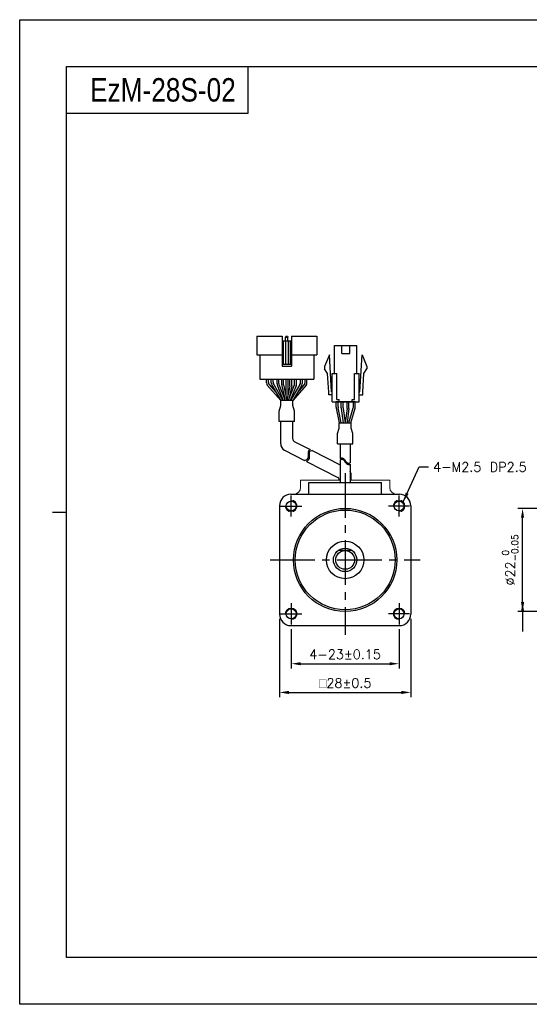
# Model space of a CAD drawing. Header units: millimetres. Extents: x 0 to 297, y 0 to 210.
# Tile 1 of 3: x 0 to 109, y 0 to 210. Entities that reach past the tile are written whole.
import ezdxf

# ---------------------------------------------------------------- set-up
doc = ezdxf.new("R2010")
doc.units = ezdxf.units.MM
doc.header["$PDSIZE"] = -1
doc.linetypes.add('CENTER2', pattern=[28.575, 19.05, -3.175, 3.175, -3.175])
doc.layers.add('\\M+5B4D6\\M+5CAB5\\M+5CFDF', color=7, linetype='Continuous', lineweight=25)
doc.layers.add('\\M+5CFB8\\M+5CAB5\\M+5CFDF', color=7, linetype='Continuous', lineweight=20)
doc.layers.add('DIM', color=3, linetype='Continuous')
doc.styles.add('H', font='txt')
doc.styles.get("Standard").update_dxf_attribs({"font": 'txt.shx', "bigfont": 'whgtxt.shx'})
doc.dimstyles.new('ISO-25', dxfattribs={"dimtxt": 2.5, "dimasz": 2.5, "dimexe": 1.25, "dimexo": 0.625, "dimtad": 1, "dimtxsty": 'Standard', "dimcen": 2.5, "dimadec": 0, "dimazin": 0, "dimtfac": 1, "dimtmove": 0, "dimatfit": 3, "dimfxl": 0, "dimarcsym": 0})

# ---------------------------------------------------------------- blocks, each defined once
blk = doc.blocks.new('*D7')
at = {"color": 8, "lineweight": -2}
for p, q in [((57.86, 80.02), (57.86, 71.64)), ((80.86, 80.02), (80.86, 71.64)), ((59.86, 72.64), (78.86, 72.64))]:
    blk.add_line(p, q, dxfattribs=at)
at = {"color": 8}
for points in [[(59.86, 72.97), (59.86, 72.31), (57.86, 72.64)], [(78.86, 72.97), (78.86, 72.31), (80.86, 72.64)]]:
    blk.add_solid(points, dxfattribs=at)
at = {"layer": 'Defpoints', "color": 0}
for p in [(57.86, 81.02), (80.86, 81.02), (80.86, 72.64)]:
    blk.add_point(p, dxfattribs=at)
at = {"color": 3, "insert": (69.36, 74.64), "char_height": 2, "attachment_point": 5}
blk.add_mtext('\\A1;4-23±0.15', dxfattribs=at)
blk = doc.blocks.new('*D8')
at = {"color": 8, "lineweight": -2}
for p, q in [((55.36, 82.22), (55.36, 65.52)), ((83.36, 82.22), (83.36, 65.52)), ((57.36, 66.52), (81.36, 66.52))]:
    blk.add_line(p, q, dxfattribs=at)
at = {"color": 8}
for points in [[(57.36, 66.85), (57.36, 66.18), (55.36, 66.52)], [(81.36, 66.85), (81.36, 66.18), (83.36, 66.52)]]:
    blk.add_solid(points, dxfattribs=at)
at = {"layer": 'Defpoints', "color": 0}
for p in [(55.36, 83.22), (83.36, 83.22), (83.36, 66.52)]:
    blk.add_point(p, dxfattribs=at)
at = {"color": 3, "insert": (69.36, 68.52), "char_height": 2, "attachment_point": 5}
blk.add_mtext('\\A1;{\\Famgdt|c129;o}28±0.5', dxfattribs=at)
blk = doc.blocks.new('*D15')
at = {"color": 8, "lineweight": -2}
for p, q in [((142.7, 105.77), (106.18, 105.77)), ((107.18, 85.77), (107.18, 103.77)), ((142.7, 83.77), (106.18, 83.77))]:
    blk.add_line(p, q, dxfattribs=at)
at = {"color": 8}
for points in [[(106.84, 103.77), (107.51, 103.77), (107.18, 105.77)], [(106.84, 85.77), (107.51, 85.77), (107.18, 83.77)]]:
    blk.add_solid(points, dxfattribs=at)
at = {"layer": 'Defpoints', "color": 0}
for p in [(107.18, 105.77), (143.7, 105.77), (143.7, 83.77)]:
    blk.add_point(p, dxfattribs=at)
at = {"color": 3, "insert": (104.54, 94.77), "char_height": 2, "attachment_point": 5, "rotation": 90}
blk.add_mtext('\\A1;%%C22{\\H1.400000;\\S 0^ -0.05;}', dxfattribs=at)

msp = doc.modelspace()

# ---------------------------------------------------------------- linework, layer by layer
for p, q in [((48.6056, 200), (48.6056, 190)), ((48.6056, 190), (10, 190)), ((55.9219, 142.5111), (55.9219, 136.1111)), ((55.9219, 141.5111), (57.9219, 141.5111)), ((56.1719, 141.5111), (56.1719, 136.5111)), ((56.6219, 141.5111), (56.6219, 136.5111)), ((56.7719, 142.5111), (56.6719, 142.2611)), ((56.6719, 141.5111), (56.6719, 142.2611)), ((56.6719, 142.2611), (57.1719, 142.2611)), ((56.7719, 142.5111), (57.0719, 142.5111)), ((57.0719, 142.5111), (57.1719, 142.2611)), ((57.1719, 141.5111), (57.1719, 142.2611)), ((57.2219, 141.5111), (57.2219, 136.5111)), ((57.6719, 141.5111), (57.6719, 136.5111)), ((57.9219, 142.5111), (57.9219, 136.1111)), ((57.9219, 142.5111), (63.3219, 142.5111)), ((63.3219, 142.5111), (63.3219, 138.5111)), ((67.1169, 134.506), (67.1169, 140.506)), ((68.6419, 138.806), (68.6419, 140.506)), ((70.3419, 138.806), (70.3419, 140.506)), ((71.8669, 134.506), (71.8669, 140.506)), ((50.5219, 138.5111), (55.9219, 138.5111)), ((51.1719, 138.5111), (51.1719, 133.3111)), ((55.9219, 136.5111), (57.9219, 136.5111)), ((57.9219, 138.5111), (63.3219, 138.5111)), ((62.6719, 138.5111), (62.6719, 133.3111)), ((65.9919, 138.506), (64.9919, 136.006)), ((66.4669, 130.606), (65.9919, 138.506)), ((72.5169, 130.606), (72.9919, 138.506)), ((72.9919, 138.506), (73.9919, 136.006)), ((55.9219, 136.1111), (57.9219, 136.1111)), ((64.9919, 136.006), (64.9919, 135.506)), ((65.6304, 134.52), (64.9919, 135.506)), ((65.8679, 130.57), (65.6304, 134.52)), ((66.6169, 128.506), (66.6169, 134.506)), ((67.6169, 129.006), (67.6169, 134.506)), ((71.3669, 129.006), (71.3669, 134.506)), ((72.3669, 128.506), (72.3669, 134.506)), ((73.1158, 130.57), (73.3533, 134.52)), ((73.3533, 134.52), (73.9919, 135.506)), ((73.9919, 136.006), (73.9919, 135.506)), ((51.1719, 133.3111), (62.6719, 133.3111)), ((53.6015, 133.3111), (60.2515, 133.3111)), ((56.7265, 133.3111), (56.7265, 129.7525)), ((57.1265, 133.3111), (57.1265, 129.7525)), ((65.8669, 130.006), (65.8669, 130.606)), ((73.1169, 130.006), (73.1169, 130.606)), ((67.4637, 127.3662), (67.4637, 128.506)), ((71.52, 128.506), (67.4637, 128.506)), ((67.8637, 127.4068), (67.8637, 128.506)), ((68.1169, 128.506), (68.1169, 129.006)), ((70.8669, 128.506), (70.8669, 129.006)), ((71.12, 127.5023), (71.12, 128.506)), ((71.52, 127.447), (71.52, 128.506)), ((68.1324, 124.006), (67.4841, 127.1652)), ((68.5407, 124.006), (67.8841, 127.2058)), ((70.1729, 124.006), (71.0824, 127.2309)), ((70.5885, 124.006), (71.4824, 127.1755)), ((55.6219, 119.533), (55.6219, 124.3189)), ((58.2219, 124.3189), (55.6219, 124.3189)), ((58.2219, 120.511), (58.2219, 124.3189)), ((58.4939, 120.066), (61.9401, 118.3006)), ((56.438, 118.1979), (60.6941, 116.0176)), ((62.3541, 118.0885), (68.2864, 115.0494)), ((68.2864, 119.5138), (68.2864, 116.3929)), ((70.4364, 119.5138), (70.4364, 115.4851)), ((61.122, 115.7984), (67.7894, 112.3827)), ((68.2864, 116.1057), (68.2864, 111.2748)), ((70.4364, 115.1978), (70.4364, 111.2748)), ((68.0614, 111.7748), (68.0614, 111.9377)), ((70.6614, 111.7748), (70.6614, 112.9158)), ((61.6114, 108.7748), (61.6114, 111.2748)), ((68.2864, 111.2748), (70.4364, 111.2748)), ((77.1114, 108.7748), (77.1114, 111.2748))]:
    msp.add_line(p, q)
at = {"color": 0}
for p, q in [((50.5219, 142.5111), (50.5219, 138.5111)), ((50.5219, 142.5111), (55.9219, 142.5111)), ((52.6326, 132.5383), (52.6326, 133.3111)), ((53.0326, 132.6468), (53.0326, 133.3111)), ((53.6015, 132.5744), (53.6015, 133.3111)), ((54.0015, 132.6829), (54.0015, 133.3111)), ((54.8423, 132.3141), (54.8423, 133.3111)), ((55.2423, 132.3912), (55.2423, 133.3111)), ((55.8515, 132.1206), (55.8515, 133.3111)), ((56.2515, 132.143), (56.2515, 133.3111)), ((57.6015, 132.143), (57.6015, 133.3111)), ((58.0015, 132.1211), (58.0015, 133.3111)), ((58.6015, 132.3912), (58.6015, 133.3111)), ((59.0015, 132.3141), (59.0015, 133.3111)), ((59.8515, 132.6829), (59.8515, 133.3111)), ((60.2515, 132.5744), (60.2515, 133.3111)), ((60.8112, 132.6468), (60.8112, 133.3111)), ((61.2112, 132.5383), (61.2112, 133.3111)), ((53.7387, 132.069), (55.6469, 128.8111)), ((54.1387, 132.1775), (56.1104, 128.8111)), ((54.9139, 131.9424), (56.1676, 128.8111)), ((55.3139, 132.0195), (56.5985, 128.8111)), ((58.5299, 132.0195), (57.2453, 128.8111)), ((58.9299, 131.9424), (57.6762, 128.8111)), ((59.7144, 132.1775), (57.7426, 128.8111)), ((60.1144, 132.069), (58.2062, 128.8111)), ((58.2218, 128.8111), (55.6222, 128.8111)), ((55.6222, 127.6867), (55.6222, 128.8111)), ((58.2218, 127.6867), (58.2218, 128.8111)), ((68.5318, 127.2088), (68.5318, 128.506)), ((68.9318, 127.2352), (68.9318, 128.506)), ((69.7818, 127.2352), (69.7818, 128.506)), ((70.1818, 127.2088), (70.1818, 128.506)), ((55.312, 126.5238), (55.6222, 127.6867)), ((55.312, 124.3189), (55.312, 126.5238)), ((58.5318, 126.5244), (58.2218, 127.6867)), ((58.5318, 124.3189), (58.5318, 126.5244)), ((68.5405, 127.077), (68.9487, 124.006)), ((68.9405, 127.1035), (69.3522, 124.006)), ((69.7731, 127.1035), (69.3613, 124.006)), ((70.1731, 127.077), (69.7648, 124.006)), ((58.5318, 124.3189), (55.312, 124.3189)), ((68.0615, 124.006), (70.6611, 124.006)), ((68.0615, 122.8817), (68.0615, 124.006)), ((70.6611, 122.8817), (70.6611, 124.006)), ((67.7515, 121.7194), (68.0615, 122.8817)), ((70.9713, 121.7187), (70.6611, 122.8817)), ((67.7515, 119.5138), (67.7515, 121.7194)), ((70.9713, 119.5138), (70.9713, 121.7187)), ((61.4881, 117.8092), (61.4839, 117.6135)), ((61.4839, 117.6135), (61.4934, 117.4019)), ((61.5202, 117.9812), (61.4881, 117.8092)), ((61.5939, 118.1217), (61.5202, 117.9812)), ((61.7644, 118.2485), (61.5939, 118.1217)), ((61.7233, 117.7392), (61.6912, 117.5671)), ((61.797, 117.8796), (61.7233, 117.7392)), ((61.9401, 118.3006), (61.7644, 118.2485)), ((61.9675, 118.0064), (61.797, 117.8796)), ((62.2028, 118.0762), (61.9675, 118.0064)), ((62.3541, 118.0885), (62.2028, 118.0762)), ((67.7515, 119.5138), (70.9713, 119.5138)), ((60.7993, 116.0186), (60.6941, 116.0176)), ((60.9896, 116.0533), (60.7993, 116.0186)), ((61.1542, 116.127), (60.9896, 116.0533)), ((61.1927, 115.8113), (61.122, 115.7984)), ((61.3008, 116.2656), (61.1542, 116.127)), ((61.3573, 115.885), (61.1927, 115.8113)), ((61.4026, 116.4527), (61.3008, 116.2656)), ((61.5039, 116.0236), (61.3573, 115.885)), ((61.4659, 116.6759), (61.4026, 116.4527)), ((61.4973, 116.9231), (61.4659, 116.6759)), ((61.4934, 117.4019), (61.5026, 117.1818)), ((61.5026, 117.1818), (61.4973, 116.9231)), ((61.6057, 116.2106), (61.5039, 116.0236)), ((61.669, 116.4338), (61.6057, 116.2106)), ((61.7004, 116.6811), (61.669, 116.4338)), ((61.6912, 117.5671), (61.687, 117.3714)), ((61.687, 117.3714), (61.6965, 117.1598)), ((61.6965, 117.1598), (61.7057, 116.9398)), ((61.7057, 116.9398), (61.7004, 116.6811)), ((68.2864, 116.3929), (68.3511, 116.4388)), ((68.2864, 116.1057), (68.3511, 116.1516)), ((68.3511, 116.4388), (68.5557, 116.5278)), ((68.3511, 116.1516), (68.5557, 116.2405)), ((68.5557, 116.5278), (68.7486, 116.5391)), ((68.5557, 116.2405), (68.7486, 116.2519)), ((68.7486, 116.5391), (68.882, 116.4843)), ((68.7486, 116.2519), (68.882, 116.1971)), ((68.882, 116.4843), (69.0048, 116.3833)), ((68.882, 116.1971), (69.0048, 116.096)), ((69.0048, 116.3833), (69.1222, 116.2495)), ((69.0048, 116.096), (69.1222, 115.9623)), ((69.1222, 116.2495), (69.2392, 116.0965)), ((69.1222, 115.9623), (69.2392, 115.8093)), ((69.2392, 116.0965), (69.3613, 115.9379)), ((69.2392, 115.8093), (69.3613, 115.6507)), ((69.3613, 115.9379), (69.5162, 115.7609)), ((69.3613, 115.6507), (69.5162, 115.4736)), ((69.5162, 115.7609), (69.6826, 115.607)), ((69.6826, 115.607), (69.8571, 115.4886)), ((69.5162, 115.4736), (69.6826, 115.3198)), ((69.6826, 115.3198), (69.8571, 115.2014)), ((69.8571, 115.4886), (70.0373, 115.4178)), ((69.8571, 115.2014), (70.0373, 115.1306)), ((70.0373, 115.4178), (70.2203, 115.4069)), ((70.0373, 115.1306), (70.2203, 115.1197)), ((70.2203, 115.4069), (70.3781, 115.4518)), ((70.2203, 115.1197), (70.3781, 115.1646)), ((70.3781, 115.4518), (70.4364, 115.4851)), ((70.3781, 115.1646), (70.4364, 115.1978))]:
    msp.add_line(p, q, dxfattribs=at)
at = {"color": 7, "linetype": 'Continuous', "lineweight": 15}
for p, q in [((59.8614, 111.7748), (59.8614, 110.2748)), ((68.2864, 111.7748), (59.8614, 111.7748)), ((78.8614, 111.7748), (70.4364, 111.7748)), ((78.8614, 111.7748), (78.8614, 110.2748))]:
    msp.add_line(p, q, dxfattribs=at)
at = {"color": 1, "linetype": 'CENTER2', "ltscale": 0.5}
for p, q in [((69.3614, 113.2748), (69.3614, 78.7748)), ((57.8614, 104.0248), (57.8614, 108.5248)), ((80.8614, 104.0248), (80.8614, 108.5248)), ((55.6114, 106.2748), (60.1114, 106.2748)), ((83.1114, 106.2748), (78.6114, 106.2748)), ((53.3614, 94.7748), (85.3614, 94.7748)), ((57.8614, 85.5248), (57.8614, 81.0248)), ((80.8614, 85.5248), (80.8614, 81.0248)), ((55.6114, 83.2748), (60.1114, 83.2748)), ((83.1114, 83.2748), (78.6114, 83.2748))]:
    msp.add_line(p, q, dxfattribs=at)
at = {"color": 4}
msp.add_line((7, 105), (10, 105), dxfattribs=at)
at = {"color": 6}
msp.add_lwpolyline([(0, 210), (297, 210), (297, 0), (0, 0)], close=True, dxfattribs=at)
at = {"color": 4}
msp.add_lwpolyline([(10, 200), (287, 200), (287, 10), (10, 10)], close=True, dxfattribs=at)
for points in [[(67.1169, 140.506), (71.8669, 140.506)], [(68.6419, 138.806), (70.3419, 138.806)], [(66.6169, 134.506), (67.6169, 134.506)], [(71.3669, 134.506), (72.3669, 134.506)], [(66.6169, 130.606), (66.4669, 130.606)], [(72.3669, 130.606), (72.5169, 130.606)], [(66.6169, 130.006), (65.8669, 130.006)], [(66.6169, 130.006), (65.8669, 130.006)], [(66.6169, 128.506), (72.3669, 128.506)], [(67.6169, 129.006), (68.1169, 129.006)], [(70.8669, 129.006), (71.3669, 129.006)], [(72.3669, 130.006), (73.1169, 130.006)], [(72.3669, 130.006), (73.1169, 130.006)], [(72.3669, 130.006), (73.1169, 130.006)], [(72.3669, 130.006), (73.1169, 130.006)]]:
    msp.add_lwpolyline(points)
at = {"color": 0}
for centre, start, end in [((53.6326, 132.5383), 180, 210.358277), ((54.0326, 132.6468), 180, 203.791628), ((54.6015, 132.5744), 180, 210.358277), ((55.0015, 132.6829), 180, 210.358277), ((55.8423, 132.3141), 180.000001, 201.819992), ((56.2423, 132.3912), 180.000001, 201.819992), ((57.6015, 132.3912), 338.180009, 0), ((58.0015, 132.3141), 338.180009, 0), ((58.8515, 132.6829), 329.641723, 0), ((59.2515, 132.5744), 329.641723, 0), ((59.8112, 132.6468), 336.208372, 0), ((60.2112, 132.5383), 329.641723, 0), ((69.5318, 127.2088), 180, 187.571875), ((69.9318, 127.2352), 180, 187.571875), ((68.7818, 127.2352), 352.428125, 0), ((69.1818, 127.2088), 352.428125, 0)]:
    msp.add_arc(centre, 1, start, end, dxfattribs=at)
for centre, radius, start, end in [((56.8515, 132.1206), 1, 180, 192.18873), ((57.2515, 132.143), 1, 180, 191.729285), ((56.6015, 132.143), 1, 348.270715, 0), ((57.0015, 132.1211), 1, 347.756403, 0), ((68.4637, 127.3662), 1, 180, 191.595436), ((68.8637, 127.4068), 1, 180, 191.595436), ((70.12, 127.5023), 1, 344.249037, 0), ((70.52, 127.447), 1, 344.249037, 0), ((58.7219, 120.511), 0.5, 180, 242.87425), ((57.1219, 119.533), 1.5, 180, 242.87425), ((69.1614, 112.9158), 1.5, 0, 31.788331), ((67.5614, 111.9377), 0.5, 0, 62.87425)]:
    msp.add_arc(centre, radius, start, end)
at = {"color": 7, "linetype": 'Continuous', "lineweight": 15}
for centre, start, end in [((58.3614, 110.2748), 270, 0), ((80.3614, 110.2748), 180, 270)]:
    msp.add_arc(centre, 1.5, start, end, dxfattribs=at)
at = {"layer": '\\M+5B4D6\\M+5CAB5\\M+5CFDF'}
for p, q in [((61.6114, 111.2748), (77.1114, 111.2748)), ((57.8114, 108.7748), (80.9114, 108.7748)), ((55.3614, 106.3248), (55.3614, 83.2248)), ((83.3614, 106.3248), (83.3614, 83.2248)), ((70.8614, 96.7748), (67.8614, 96.7748)), ((57.8114, 80.7748), (80.9114, 80.7748))]:
    msp.add_line(p, q, dxfattribs=at)
for centre, radius in [((57.8614, 106.2748), 1.05), ((80.8614, 106.2748), 1.05), ((69.3614, 94.7748), 11), ((69.3614, 94.7748), 10.6421), ((69.3614, 94.7748), 4), ((69.3614, 94.7748), 2.5), ((69.3614, 94.7748), 2), ((57.8614, 83.2748), 1.05), ((80.8614, 83.2748), 1.05)]:
    msp.add_circle(centre, radius, dxfattribs=at)
for centre, start, end in [((57.8114, 106.3248), 90, 180), ((80.9114, 106.3248), 0, 90), ((57.8114, 83.2248), 180, 270), ((80.9114, 83.2248), 270, 0)]:
    msp.add_arc(centre, 2.45, start, end, dxfattribs=at)
at = {"layer": '\\M+5CFB8\\M+5CAB5\\M+5CFDF', "color": 1}
for centre, start, end in [((57.8614, 106.2748), 180, 90), ((80.8614, 106.2748), 270, 180), ((57.8614, 83.2748), 270, 180), ((80.8614, 83.2748), 360, 270)]:
    msp.add_arc(centre, 1.25, start, end, dxfattribs=at)
at = {"layer": 'DIM', "color": 0}
for p, q in [((52.7697, 132.0329), (55.6222, 128.8111)), ((53.1176, 132.2434), (54.6508, 130.5116)), ((55.8741, 131.9095), (56.4787, 129.1103)), ((56.2724, 131.9397), (56.922, 128.8111)), ((57.5807, 131.9397), (56.9311, 128.8111)), ((57.9788, 131.909), (57.379, 129.1449)), ((61.0741, 132.0329), (58.2216, 128.8111)), ((60.7262, 132.2434), (59.193, 130.5116))]:
    msp.add_line(p, q, dxfattribs=at)

# ---------------------------------------------------------------- texts
at = {"insert": (15, 195), "char_height": 5, "attachment_point": 4, "style": 'H'}
msp.add_mtext_dynamic_manual_height_columns('{\\fArial|b0|i0|c0|p34;\\W0.8;EzM-28S-02}', width=125.985451, gutter_width=12.5, heights=[0], dxfattribs=at)
at = {"color": 3, "insert": (88.1091, 115.5997), "char_height": 2, "attachment_point": 1}
msp.add_mtext('\\A1;4-M2.5 DP2.5', dxfattribs=at)

# ---------------------------------------------------------------- dimensions: what is measured, and where the dimension line sits
dim = msp.add_linear_dim(base=(107.1771, 105.7748), p1=(143.7038, 83.7748), p2=(143.7038, 105.7748), angle=90, text='%%C<>', dimstyle='ISO-25', override={"dimtxt": 2, "dimasz": 2, "dimexe": 1, "dimexo": 1, "dimgap": 1, "dimdec": 3, "dimzin": 9, "dimdsep": 46, "dimcen": 0, "dimclrd": 8, "dimclre": 8, "dimclrt": 3, "dimadec": 3, "dimazin": 2, "dimtol": 1, "dimtm": 0.05, "dimtfac": 0.7, "dimtdec": 3, "dimfxl": 0.6, "dimtolj": 1, "dimtzin": 9, "dimarcsym": 1})
dim.commit()
dim.dimension.update_dxf_attribs({"geometry": '*D15', "text_midpoint": (104.5438, 94.7748)})
for base, p1, p2, text, override, picture, middle in [((83.3614, 66.5158), (55.3614, 83.2248), (83.3614, 83.2248), '{\\Famgdt|c129;o}<>', {"dimtxt": 2, "dimasz": 2, "dimexe": 1, "dimexo": 1, "dimgap": 1, "dimdec": 3, "dimzin": 9, "dimdsep": 46, "dimcen": 0, "dimclrd": 8, "dimclre": 8, "dimclrt": 3, "dimadec": 3, "dimazin": 2, "dimtol": 1, "dimtp": 0.5, "dimtm": 0.5, "dimtdec": 3, "dimfxl": 0.6, "dimtolj": 1, "dimtzin": 9, "dimarcsym": 1}, '*D8', (69.3614, 66.5158)), ((80.8614, 72.6416), (57.8614, 81.0248), (80.8614, 81.0248), '4-<>', {"dimtxt": 2, "dimasz": 2, "dimexe": 1, "dimexo": 1, "dimgap": 1, "dimdec": 3, "dimzin": 9, "dimdsep": 46, "dimcen": 0, "dimclrd": 8, "dimclre": 8, "dimclrt": 3, "dimadec": 3, "dimazin": 2, "dimtol": 1, "dimtp": 0.15, "dimtm": 0.15, "dimtdec": 3, "dimfxl": 0.6, "dimtolj": 1, "dimtzin": 9, "dimarcsym": 1}, '*D7', (69.3614, 72.6416))]:
    dim = msp.add_linear_dim(base=base, p1=p1, p2=p2, text=text, dimstyle='ISO-25', override=override)
    dim.commit()
    dim.dimension.update_dxf_attribs({"geometry": picture, "text_midpoint": middle, "dimtype": 160})

# ---------------------------------------------------------------- leaders
at = {"annotation_type": 0, "has_hookline": 1, "hookline_direction": 0, "text_width": 19.9583}
msp.add_leader([(81.7453, 107.1587), (85.1091, 114.5997), (87.1091, 114.5997)], dimstyle='ISO-25', override={"dimtxt": 2, "dimasz": 2, "dimexe": 1, "dimexo": 1, "dimgap": 1, "dimtad": 0, "dimdec": 3, "dimzin": 9, "dimdsep": 46, "dimcen": 0, "dimclrd": 8, "dimclre": 8, "dimclrt": 3, "dimadec": 3, "dimazin": 2, "dimtdec": 3, "dimfxl": 0.6, "dimtolj": 1, "dimtzin": 1, "dimarcsym": 1}, dxfattribs=at)
msp.add_leader([(107.1771, 85.8104), (107.1771, 79.5426)], dimstyle='ISO-25', override={"dimtxt": 2, "dimasz": 2, "dimexe": 1, "dimexo": 1, "dimgap": 1, "dimtad": 0, "dimdec": 3, "dimzin": 9, "dimdsep": 46, "dimcen": 0, "dimclrd": 8, "dimclre": 8, "dimclrt": 3, "dimadec": 3, "dimazin": 2, "dimtdec": 3, "dimfxl": 0.6, "dimtolj": 1, "dimtzin": 1, "dimarcsym": 1})

doc.saveas('drawing.dxf')
